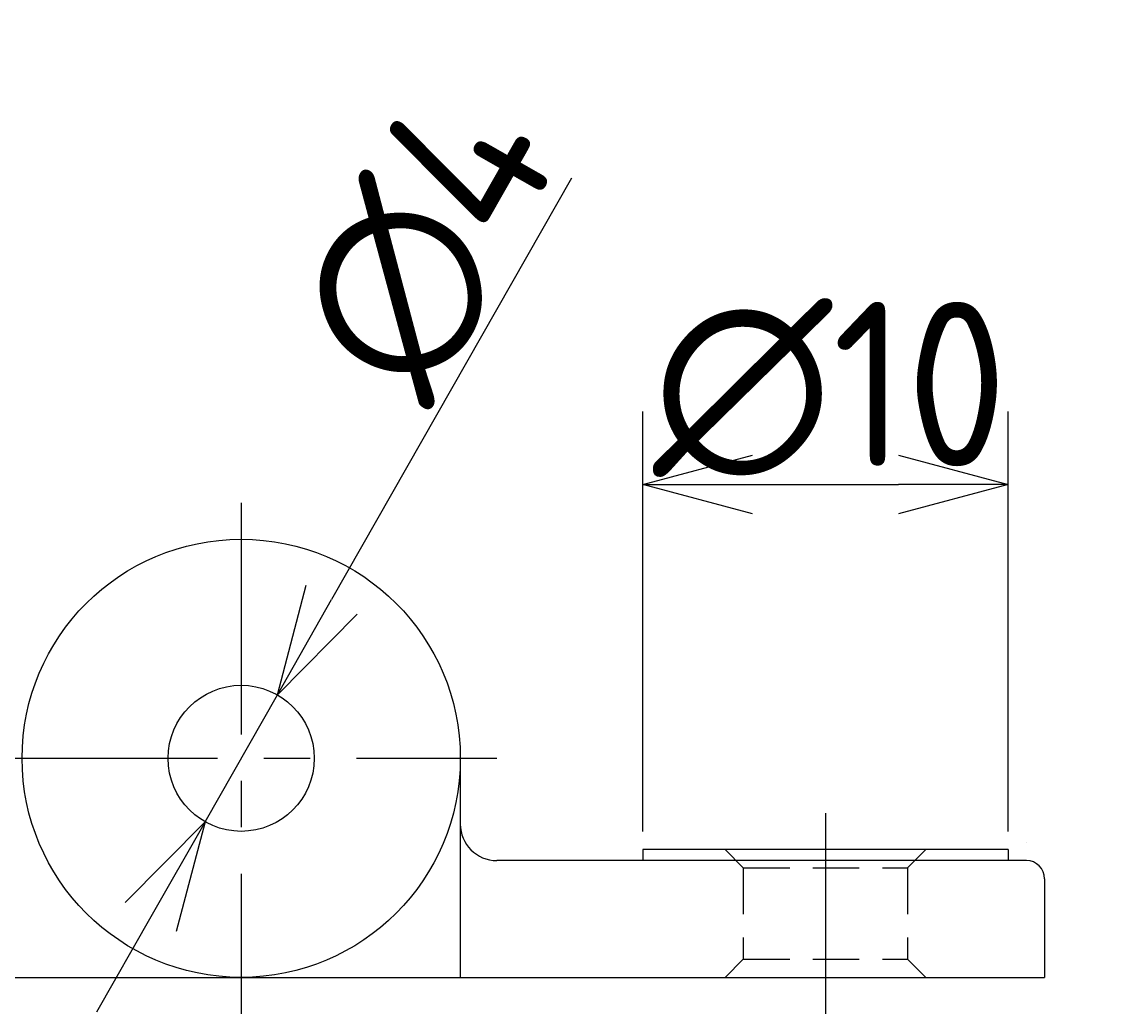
# Model space of a CAD drawing. Extents: x 55 to 178, y 18 to 190.
# Tile 4 of 11: x 124 to 154, y 30 to 58. Entities that reach past the tile are written whole.
import ezdxf

# ---------------------------------------------------------------- set-up
doc = ezdxf.new("R2010")
doc.units = 0
doc.header["$LTSCALE"] = 0.2
for name, pattern in [('CENTER', [50.8, 31.75, -6.35, 6.35, -6.35]), ('HIDDEN', [9.525, 6.35, -3.175]), ('PHANTOM', [63.5, 31.75, -6.35, 6.35, -6.35, 6.35, -6.35])]:
    doc.linetypes.add(name, pattern=pattern)
doc.layers.get('0').update_dxf_attribs({"linetype": 'CONTINUOUS'})
doc.layers.get('DEFPOINTS').update_dxf_attribs({"linetype": 'CONTINUOUS'})
for name, color, linetype in [('18-0-CON', 3, 'CONTINUOUS'), ('18-1-HID', 4, 'HIDDEN'), ('18-2-CEN', 1, 'CENTER'), ('18-3-PHA', 6, 'PHANTOM'), ('35-0-CON', 7, 'CONTINUOUS')]:
    doc.layers.add(name, color=color, linetype=linetype)
doc.styles.add('DIMENSION', font='isocp.shx', dxfattribs={"bigfont": 'bigfont.shx'})
doc.dimstyles.get("Standard").update_dxf_attribs({"dimtxt": 0.18, "dimasz": 0.18, "dimexe": 0.18, "dimexo": 0.0625, "dimgap": 0.09, "dimtad": 0, "dimtih": 1, "dimtoh": 1, "dimzin": 0, "dimcen": 0.09, "dimazin": 3, "dimtfac": 1, "dimtofl": 0, "dimtmove": 0, "dimatfit": 3})

# ---------------------------------------------------------------- blocks, each defined once
blk = doc.blocks.new('*U73')
at = {"layer": '18-0-CON', "color": 161, "style": 'DIMENSION'}
blk.add_text('∅4', height=4.5, rotation=60.3377, dxfattribs=at).set_placement((134.915, 47.14))
blk = doc.blocks.new('_OPEN30')
at = {"color": 0, "linetype": 'BYBLOCK'}
for p, q in [((-1, 0.268), (0, 0)), ((0, 0), (-1, -0.268)), ((0, 0), (-1, 0))]:
    blk.add_line(p, q, dxfattribs=at)
blk = doc.blocks.new('*D72')
at = {"layer": '18-0-CON', "color": 161}
for p, q in [((139.048, 53.388), (132.474, 41.845)), ((129.01, 35.762), (130.99, 39.238)), ((127.526, 33.155), (126.041, 30.548))]:
    blk.add_line(p, q, dxfattribs=at)
at = {"layer": 'DEFPOINTS', "color": 0}
for p in [(130.99, 39.238), (129.01, 35.762)]:
    blk.add_point(p, dxfattribs=at)
blk.add_blockref('*U73', (0, 0))
at = {"layer": '18-0-CON', "color": 161, "xscale": 3.000000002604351, "yscale": 3.000000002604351, "zscale": 3.000000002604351}
for p, rotation in [((130.99, 39.238), 240.3376712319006), ((129.01, 35.762), 60.3376712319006)]:
    blk.add_blockref('_OPEN30', p, dxfattribs=dict(at, rotation=rotation))
blk = doc.blocks.new('*U75')
at = {"layer": '18-0-CON', "color": 161, "style": 'DIMENSION'}
blk.add_text('∅10', height=4.5, dxfattribs=at).set_placement((141.273, 45.5))
blk = doc.blocks.new('*D74')
at = {"layer": '18-0-CON', "color": 161}
for p, q in [((141, 35.5), (141, 47)), ((151, 35.5), (151, 47)), ((144, 45), (148, 45))]:
    blk.add_line(p, q, dxfattribs=at)
at = {"layer": 'DEFPOINTS', "color": 0}
for p in [(151, 45), (141, 35), (151, 35)]:
    blk.add_point(p, dxfattribs=at)
blk.add_blockref('*U75', (0, 0))
at = {"layer": '18-0-CON', "color": 161, "xscale": 3, "yscale": 3, "zscale": 3, "rotation": 180}
blk.add_blockref('_OPEN30', (141, 45), dxfattribs=at)
at = {"layer": '18-0-CON', "color": 161, "xscale": 3, "yscale": 3, "zscale": 3}
blk.add_blockref('_OPEN30', (151, 45), dxfattribs=at)

msp = doc.modelspace()

# ---------------------------------------------------------------- linework, layer by layer
at = {"layer": '18-1-HID'}
for p, q in [((143.75, 34.5), (143.25, 35)), ((148.25, 34.5), (148.75, 35)), ((143.75, 34.5), (143.75, 32)), ((143.75, 34.5), (148.25, 34.5)), ((148.25, 34.5), (148.25, 32)), ((143.25, 31.5), (143.75, 32)), ((143.75, 32), (148.25, 32)), ((148.25, 32), (148.75, 31.5))]:
    msp.add_line(p, q, dxfattribs=at)
at = {"layer": '18-2-CEN'}
for p, q in [((130, 44.5), (130, 30.5)), ((123, 37.5), (137, 37.5)), ((146, 36), (146, 30.5))]:
    msp.add_line(p, q, dxfattribs=at)
at = {"layer": '18-3-PHA'}
msp.add_line((151.5, 35.2), (151.5, 35.2), dxfattribs=at)
at = {"layer": '35-0-CON'}
for p, q in [((136, 37.5), (136, 31.5)), ((151, 35), (141, 35)), ((141, 35), (141, 34.7)), ((151, 35), (151, 34.7)), ((151.5, 34.7), (137, 34.7)), ((152, 34.2), (152, 31.5)), ((108, 31.5), (152, 31.5))]:
    msp.add_line(p, q, dxfattribs=at)
for radius in [6, 2]:
    msp.add_circle((130, 37.5), radius, dxfattribs=at)
for centre, radius, start, end in [((137, 35.7), 1, 180, 270), ((151.5, 34.2), 0.5, 0, 90)]:
    msp.add_arc(centre, radius, start, end, dxfattribs=at)

# ---------------------------------------------------------------- dimensions: what is measured, and where the dimension line sits
at = {"layer": '18-0-CON'}
dim = msp.add_diameter_dim_2p(p1=(129.01, 35.762), p2=(130.99, 39.238), dimstyle='Standard', override={"dimscale": 1, "dimtol": 0, "dimtp": 0.1, "dimtm": 0}, dxfattribs=at)
dim.commit()
dim.dimension.update_dxf_attribs({"geometry": '*D72', "text_midpoint": (137.242, 50.216), "dimtype": 131})
dim = msp.add_linear_dim(base=(151, 45), p1=(141, 35), p2=(151, 35), dimstyle='Standard', override={"dimscale": 1, "dimpost": '%%c<>', "dimtol": 0, "dimtp": 0.1, "dimtm": 0}, dxfattribs=at)
dim.commit()
dim.dimension.update_dxf_attribs({"geometry": '*D74', "text_midpoint": (146, 47.75)})

doc.saveas('drawing.dxf')
